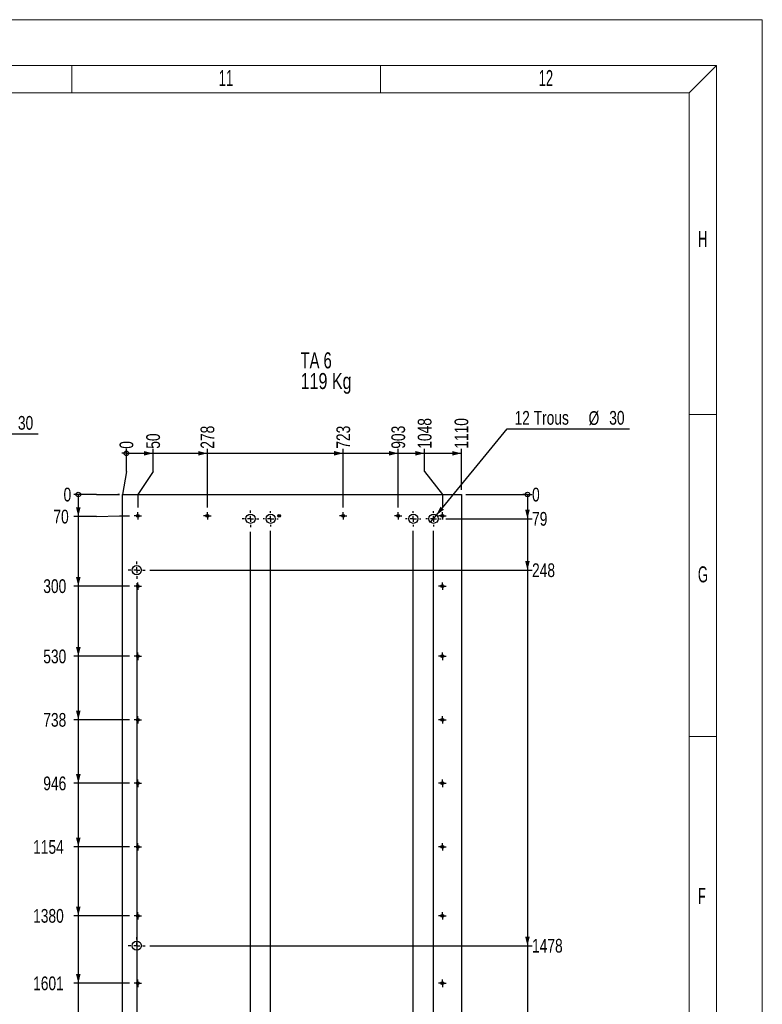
# Model space of a CAD drawing. Header units: millimetres. Extents: x 0 to 841, y 0 to 594.
# Tile 56 of 56: x 679 to 841, y 379 to 594. Entities that reach past the tile are written whole.
import ezdxf

# ---------------------------------------------------------------- set-up
doc = ezdxf.new("R2010")
doc.units = ezdxf.units.MM
doc.linetypes.add('CENTERX2', pattern=[20.32, 12.7, -2.54, 2.54, -2.54])
for name, color, linetype in [('COTES', 1, 'Continuous'), ('NOTES', 6, 'Continuous'), ('TRAIT-MIXTES', 3, 'CENTERX2')]:
    doc.layers.add(name, color=color, linetype=linetype)
doc.layers.add('TRAIT-FORT', color=4, linetype='Continuous', lineweight=25)
doc.styles.add('SLDTEXTSTYLE0', font='TXT', dxfattribs={"width": 0.75})
doc.styles.add('SLDTEXTSTYLE2', font='TXT', dxfattribs={"width": 0.6875})
doc.styles.add('SLDTEXTSTYLE3', font='TXT', dxfattribs={"width": 0.605})
doc.dimstyles.new('SLDDIMSTYLE2', dxfattribs={"dimtxt": 3, "dimasz": 0.333333, "dimexe": 0, "dimexo": 0.0625, "dimgap": 0.75, "dimtad": 0, "dimtih": 1, "dimtoh": 1, "dimdec": 0, "dimlfac": 15, "dimrnd": 1e-09, "dimdsep": 46, "dimtxsty": 'SLDTEXTSTYLE0', "dimblk1": 'ORIGIN', "dimblk2": 'ORIGIN', "dimsah": 1, "dimcen": 0.09, "dimadec": 0, "dimazin": 2, "dimtfac": 1, "dimtdec": 0, "dimtofl": 0, "dimtmove": 0, "dimatfit": 3, "dimldrblk": 'ORIGIN', "dimfxl": 1, "dimfrac": 2, "dimtolj": 1, "dimtzin": 12, "dimarcsym": 0})
doc.dimstyles.new('SLDDIMSTYLE3', dxfattribs={"dimtxt": 3, "dimasz": 2, "dimexe": 0, "dimexo": 0.0625, "dimgap": 0.75, "dimtad": 0, "dimtih": 1, "dimtoh": 1, "dimdec": 0, "dimlfac": 15, "dimrnd": 1e-09, "dimzin": 12, "dimdsep": 46, "dimtxsty": 'SLDTEXTSTYLE0', "dimsah": 1, "dimcen": 0.09, "dimadec": 0, "dimazin": 3, "dimtfac": 1, "dimtdec": 0, "dimtofl": 0, "dimtmove": 0, "dimatfit": 3, "dimfxl": 1, "dimfrac": 2, "dimtolj": 1, "dimtzin": 12, "dimarcsym": 0})
doc.dimstyles.new('SLDDIMSTYLE4', dxfattribs={"dimtxt": 3, "dimasz": 2, "dimexe": 0, "dimexo": 0.0625, "dimgap": 0.75, "dimtad": 0, "dimtih": 1, "dimtoh": 1, "dimdec": 0, "dimlfac": 15, "dimrnd": 1e-09, "dimzin": 12, "dimdsep": 46, "dimtxsty": 'SLDTEXTSTYLE0', "dimblk1": 'NONE', "dimsah": 1, "dimcen": 0, "dimadec": 0, "dimazin": 3, "dimtfac": 1, "dimtdec": 0, "dimtmove": 0, "dimatfit": 3, "dimldrblk": 'NONE', "dimfxl": 1, "dimfrac": 2, "dimtolj": 1, "dimtzin": 12, "dimarcsym": 0})

# ---------------------------------------------------------------- blocks, each defined once
blk = doc.blocks.new('SW_NOTE_1')
at = {"layer": 'NOTES', "color": 0, "char_height": 3.5, "attachment_point": 1}
for s, insert, style in [('TA 6', (0, 4.51), 'SLDTEXTSTYLE2'), ('119 Kg', (0, -0.01), 'SLDTEXTSTYLE0')]:
    blk.add_mtext(s, dxfattribs=dict(at, insert=insert, style=style))
blk = doc.blocks.new('_D_314')
at = {"layer": 'COTES', "color": 1, "transparency": 16777216}
for p, q in [((620.79, 476.24), (658.36, 503.49)), ((658.36, 503.49), (682.85, 503.49)), ((619.17, 475.07), (620.79, 476.24))]:
    blk.add_line(p, q, dxfattribs=at)
blk.add_solid([(620.79, 476.24), (622.71, 477.01), (622.12, 477.82)], dxfattribs=at)
at = {"layer": 'COTES', "color": 1, "transparency": 16777216, "char_height": 3, "attachment_point": 1, "style": 'SLDTEXTSTYLE0'}
for s, insert in [('%%c', (673.9, 507.35)), ('30', (678.42, 507.4)), ('5 Trous', (659.95, 507.4))]:
    blk.add_mtext(s, dxfattribs=dict(at, insert=insert))
blk = doc.blocks.new('_NONE')
blk = doc.blocks.new('_ORIGIN')
at = {"color": 0, "linetype": 'ByBlock', "lineweight": -2}
blk.add_line((0, 0), (-1, 0), dxfattribs=at)
blk.add_circle((0, 0), 0.5, dxfattribs=at)
blk = doc.blocks.new('_D_315')
at = {"layer": 'COTES', "color": 1, "transparency": 16777216}
for q in [(702.11, 500.25), (701.27, 490.25)]:
    blk.add_line((702.11, 495.25), q, dxfattribs=at)
blk.add_blockref('_ORIGIN', (702.11, 499.25), dxfattribs=at)
at = {"layer": 'COTES', "color": 1, "transparency": 16777216, "insert": (700.62, 500.25), "char_height": 3, "attachment_point": 1, "rotation": 90, "style": 'SLDTEXTSTYLE0'}
blk.add_mtext('0', dxfattribs=at)
blk = doc.blocks.new('_D_316')
at = {"layer": 'COTES', "color": 1, "transparency": 16777216}
for p, q in [((702.11, 499.25), (707.94, 499.25)), ((707.94, 495.25), (707.94, 500.25)), ((707.94, 495.25), (704.6, 490.25)), ((704.6, 490.25), (704.6, 487.4))]:
    blk.add_line(p, q, dxfattribs=at)
blk.add_solid([(707.94, 499.25), (705.94, 499.75), (705.94, 498.75)], dxfattribs=at)
at = {"layer": 'COTES', "color": 1, "transparency": 16777216, "insert": (706.45, 500.25), "char_height": 3, "attachment_point": 1, "rotation": 90, "style": 'SLDTEXTSTYLE0'}
blk.add_mtext('50', dxfattribs=at)
blk = doc.blocks.new('_D_317')
at = {"layer": 'COTES', "color": 1, "transparency": 16777216}
for p, q in [((707.94, 499.25), (719.8, 499.25)), ((719.8, 487.4), (719.8, 500.25))]:
    blk.add_line(p, q, dxfattribs=at)
blk.add_solid([(719.8, 499.25), (717.8, 499.75), (717.8, 498.75)], dxfattribs=at)
at = {"layer": 'COTES', "color": 1, "transparency": 16777216, "insert": (718.31, 500.25), "char_height": 3, "attachment_point": 1, "rotation": 90, "style": 'SLDTEXTSTYLE0'}
blk.add_mtext('278', dxfattribs=at)
blk = doc.blocks.new('_D_318')
at = {"layer": 'COTES', "color": 1, "transparency": 16777216}
for p, q in [((719.8, 499.25), (749.47, 499.25)), ((749.47, 487.4), (749.47, 500.25))]:
    blk.add_line(p, q, dxfattribs=at)
blk.add_solid([(749.47, 499.25), (747.47, 499.75), (747.47, 498.75)], dxfattribs=at)
at = {"layer": 'COTES', "color": 1, "transparency": 16777216, "insert": (747.98, 500.25), "char_height": 3, "attachment_point": 1, "rotation": 90, "style": 'SLDTEXTSTYLE0'}
blk.add_mtext('723', dxfattribs=at)
blk = doc.blocks.new('_D_319')
at = {"layer": 'COTES', "color": 1, "transparency": 16777216}
for p, q in [((749.47, 499.25), (761.47, 499.25)), ((761.47, 487.4), (761.47, 500.25))]:
    blk.add_line(p, q, dxfattribs=at)
blk.add_solid([(761.47, 499.25), (759.47, 499.75), (759.47, 498.75)], dxfattribs=at)
at = {"layer": 'COTES', "color": 1, "transparency": 16777216, "insert": (759.98, 500.25), "char_height": 3, "attachment_point": 1, "rotation": 90, "style": 'SLDTEXTSTYLE0'}
blk.add_mtext('903', dxfattribs=at)
blk = doc.blocks.new('_D_320')
at = {"layer": 'COTES', "color": 1, "transparency": 16777216}
for p, q in [((761.47, 499.25), (767.23, 499.25)), ((767.23, 495.25), (767.23, 500.25)), ((767.23, 495.25), (771.13, 490.25)), ((771.13, 490.25), (771.13, 487.4))]:
    blk.add_line(p, q, dxfattribs=at)
blk.add_solid([(767.23, 499.25), (765.23, 499.75), (765.23, 498.75)], dxfattribs=at)
at = {"layer": 'COTES', "color": 1, "transparency": 16777216, "insert": (765.75, 500.25), "char_height": 3, "attachment_point": 1, "rotation": 90, "style": 'SLDTEXTSTYLE0'}
blk.add_mtext('1048', dxfattribs=at)
blk = doc.blocks.new('_D_321')
at = {"layer": 'COTES', "color": 1, "transparency": 16777216}
for p, q in [((767.23, 499.25), (775.27, 499.25)), ((775.27, 491.25), (775.27, 500.25))]:
    blk.add_line(p, q, dxfattribs=at)
blk.add_solid([(775.27, 499.25), (773.27, 499.75), (773.27, 498.75)], dxfattribs=at)
at = {"layer": 'COTES', "color": 1, "transparency": 16777216, "insert": (773.78, 500.25), "char_height": 3, "attachment_point": 1, "rotation": 90, "style": 'SLDTEXTSTYLE0'}
blk.add_mtext('1110', dxfattribs=at)
blk = doc.blocks.new('_D_322')
at = {"layer": 'COTES', "color": 1, "transparency": 16777216}
for p, q in [((695.61, 490.25), (690.61, 490.25)), ((695.61, 490.25), (700.61, 490.25)), ((700.61, 490.25), (700.27, 490.25))]:
    blk.add_line(p, q, dxfattribs=at)
blk.add_blockref('_ORIGIN', (691.61, 490.25), dxfattribs=at)
at = {"layer": 'COTES', "color": 1, "transparency": 16777216, "insert": (688.39, 491.74), "char_height": 3, "attachment_point": 1, "style": 'SLDTEXTSTYLE0'}
blk.add_mtext('0', dxfattribs=at)
blk = doc.blocks.new('_D_323')
at = {"layer": 'COTES', "color": 1, "transparency": 16777216}
for p, q in [((691.61, 490.25), (691.61, 485.44)), ((695.61, 485.44), (690.61, 485.44)), ((695.61, 485.44), (700.61, 485.59)), ((700.61, 485.59), (702.78, 485.59))]:
    blk.add_line(p, q, dxfattribs=at)
blk.add_solid([(691.61, 485.44), (692.11, 487.44), (691.11, 487.44)], dxfattribs=at)
at = {"layer": 'COTES', "color": 1, "transparency": 16777216, "insert": (686.17, 486.93), "char_height": 3, "attachment_point": 1, "style": 'SLDTEXTSTYLE0'}
blk.add_mtext('70', dxfattribs=at)
blk = doc.blocks.new('_D_324')
at = {"layer": 'COTES', "color": 1, "transparency": 16777216}
for p, q in [((691.61, 485.44), (691.61, 470.25)), ((702.78, 470.25), (690.61, 470.25))]:
    blk.add_line(p, q, dxfattribs=at)
blk.add_solid([(691.61, 470.25), (692.11, 472.25), (691.11, 472.25)], dxfattribs=at)
at = {"layer": 'COTES', "color": 1, "transparency": 16777216, "insert": (683.96, 471.74), "char_height": 3, "attachment_point": 1, "style": 'SLDTEXTSTYLE0'}
blk.add_mtext('300', dxfattribs=at)
blk = doc.blocks.new('_D_325')
at = {"layer": 'COTES', "color": 1, "transparency": 16777216}
for p, q in [((691.61, 470.25), (691.61, 454.92)), ((702.78, 454.92), (690.61, 454.92))]:
    blk.add_line(p, q, dxfattribs=at)
blk.add_solid([(691.61, 454.92), (692.11, 456.92), (691.11, 456.92)], dxfattribs=at)
at = {"layer": 'COTES', "color": 1, "transparency": 16777216, "insert": (683.96, 456.4), "char_height": 3, "attachment_point": 1, "style": 'SLDTEXTSTYLE0'}
blk.add_mtext('530', dxfattribs=at)
blk = doc.blocks.new('_D_326')
at = {"layer": 'COTES', "color": 1, "transparency": 16777216}
for p, q in [((691.61, 454.92), (691.61, 441.05)), ((702.78, 441.05), (690.61, 441.05))]:
    blk.add_line(p, q, dxfattribs=at)
blk.add_solid([(691.61, 441.05), (692.11, 443.05), (691.11, 443.05)], dxfattribs=at)
at = {"layer": 'COTES', "color": 1, "transparency": 16777216, "insert": (683.96, 442.54), "char_height": 3, "attachment_point": 1, "style": 'SLDTEXTSTYLE0'}
blk.add_mtext('738', dxfattribs=at)
blk = doc.blocks.new('_D_327')
at = {"layer": 'COTES', "color": 1, "transparency": 16777216}
for p, q in [((691.61, 441.05), (691.61, 427.19)), ((702.78, 427.19), (690.61, 427.19))]:
    blk.add_line(p, q, dxfattribs=at)
blk.add_solid([(691.61, 427.19), (692.11, 429.19), (691.11, 429.19)], dxfattribs=at)
at = {"layer": 'COTES', "color": 1, "transparency": 16777216, "insert": (683.96, 428.67), "char_height": 3, "attachment_point": 1, "style": 'SLDTEXTSTYLE0'}
blk.add_mtext('946', dxfattribs=at)
blk = doc.blocks.new('_D_328')
at = {"layer": 'COTES', "color": 1, "transparency": 16777216}
for p, q in [((691.61, 427.19), (691.61, 413.32)), ((702.78, 413.32), (690.61, 413.32))]:
    blk.add_line(p, q, dxfattribs=at)
blk.add_solid([(691.61, 413.32), (692.11, 415.32), (691.11, 415.32)], dxfattribs=at)
at = {"layer": 'COTES', "color": 1, "transparency": 16777216, "insert": (681.74, 414.8), "char_height": 3, "attachment_point": 1, "style": 'SLDTEXTSTYLE0'}
blk.add_mtext('1154', dxfattribs=at)
blk = doc.blocks.new('_D_329')
at = {"layer": 'COTES', "color": 1, "transparency": 16777216}
for p, q in [((691.61, 413.32), (691.61, 398.25)), ((702.78, 398.25), (690.61, 398.25))]:
    blk.add_line(p, q, dxfattribs=at)
blk.add_solid([(691.61, 398.25), (692.11, 400.25), (691.11, 400.25)], dxfattribs=at)
at = {"layer": 'COTES', "color": 1, "transparency": 16777216, "insert": (681.74, 399.74), "char_height": 3, "attachment_point": 1, "style": 'SLDTEXTSTYLE0'}
blk.add_mtext('1380', dxfattribs=at)
blk = doc.blocks.new('_D_330')
at = {"layer": 'COTES', "color": 1, "transparency": 16777216}
for p, q in [((691.61, 398.25), (691.61, 383.52)), ((702.78, 383.52), (690.61, 383.52))]:
    blk.add_line(p, q, dxfattribs=at)
blk.add_solid([(691.61, 383.52), (692.11, 385.52), (691.11, 385.52)], dxfattribs=at)
at = {"layer": 'COTES', "color": 1, "transparency": 16777216, "insert": (681.74, 385), "char_height": 3, "attachment_point": 1, "style": 'SLDTEXTSTYLE0'}
blk.add_mtext('1601', dxfattribs=at)
blk = doc.blocks.new('_D_331')
at = {"layer": 'COTES', "color": 1, "transparency": 16777216}
for p, q in [((691.61, 383.52), (691.61, 373.59)), ((702.78, 373.59), (690.61, 373.59))]:
    blk.add_line(p, q, dxfattribs=at)
blk.add_solid([(691.61, 373.59), (692.11, 375.59), (691.11, 375.59)], dxfattribs=at)
at = {"layer": 'COTES', "color": 1, "transparency": 16777216, "insert": (681.74, 375.07), "char_height": 3, "attachment_point": 1, "style": 'SLDTEXTSTYLE0'}
blk.add_mtext('1750', dxfattribs=at)
blk = doc.blocks.new('_D_332')
at = {"layer": 'COTES', "color": 1, "transparency": 16777216}
for p, q in [((691.61, 373.59), (691.61, 354.05)), ((702.78, 354.05), (690.61, 354.05))]:
    blk.add_line(p, q, dxfattribs=at)
blk.add_solid([(691.61, 354.05), (692.11, 356.05), (691.11, 356.05)], dxfattribs=at)
at = {"layer": 'COTES', "color": 1, "transparency": 16777216, "insert": (681.74, 355.54), "char_height": 3, "attachment_point": 1, "style": 'SLDTEXTSTYLE0'}
blk.add_mtext('2043', dxfattribs=at)
blk = doc.blocks.new('_D_333')
at = {"layer": 'COTES', "color": 1, "transparency": 16777216}
for p, q in [((691.61, 354.05), (691.61, 339.32)), ((702.78, 339.32), (690.61, 339.32))]:
    blk.add_line(p, q, dxfattribs=at)
blk.add_solid([(691.61, 339.32), (692.11, 341.32), (691.11, 341.32)], dxfattribs=at)
at = {"layer": 'COTES', "color": 1, "transparency": 16777216, "insert": (681.74, 340.8), "char_height": 3, "attachment_point": 1, "style": 'SLDTEXTSTYLE0'}
blk.add_mtext('2264', dxfattribs=at)
blk = doc.blocks.new('_D_334')
at = {"layer": 'COTES', "color": 1, "transparency": 16777216}
for p, q in [((691.61, 339.32), (691.61, 326.25)), ((702.78, 326.25), (690.61, 326.25))]:
    blk.add_line(p, q, dxfattribs=at)
blk.add_solid([(691.61, 326.25), (692.11, 328.25), (691.11, 328.25)], dxfattribs=at)
at = {"layer": 'COTES', "color": 1, "transparency": 16777216, "insert": (681.74, 327.74), "char_height": 3, "attachment_point": 1, "style": 'SLDTEXTSTYLE0'}
blk.add_mtext('2460', dxfattribs=at)
blk = doc.blocks.new('_D_335')
at = {"layer": 'COTES', "color": 1, "transparency": 16777216}
for p, q in [((691.61, 326.25), (691.61, 312.59)), ((702.78, 312.59), (690.61, 312.59))]:
    blk.add_line(p, q, dxfattribs=at)
blk.add_solid([(691.61, 312.59), (692.11, 314.59), (691.11, 314.59)], dxfattribs=at)
at = {"layer": 'COTES', "color": 1, "transparency": 16777216, "insert": (681.74, 314.07), "char_height": 3, "attachment_point": 1, "style": 'SLDTEXTSTYLE0'}
blk.add_mtext('2665', dxfattribs=at)
blk = doc.blocks.new('_D_336')
at = {"layer": 'COTES', "color": 1, "transparency": 16777216}
for p, q in [((691.61, 312.59), (691.61, 299.73)), ((695.61, 299.73), (690.61, 299.73)), ((695.61, 299.73), (700.61, 299.59)), ((700.61, 299.59), (702.78, 299.59))]:
    blk.add_line(p, q, dxfattribs=at)
blk.add_solid([(691.61, 299.73), (692.11, 301.73), (691.11, 301.73)], dxfattribs=at)
at = {"layer": 'COTES', "color": 1, "transparency": 16777216, "insert": (681.74, 301.22), "char_height": 3, "attachment_point": 1, "style": 'SLDTEXTSTYLE0'}
blk.add_mtext('2860', dxfattribs=at)
blk = doc.blocks.new('_D_337')
at = {"layer": 'COTES', "color": 1, "transparency": 16777216}
for p, q in [((691.61, 299.73), (691.61, 294.92)), ((700.27, 294.92), (690.61, 294.92))]:
    blk.add_line(p, q, dxfattribs=at)
blk.add_solid([(691.61, 294.92), (692.11, 296.92), (691.11, 296.92)], dxfattribs=at)
at = {"layer": 'COTES', "color": 1, "transparency": 16777216, "insert": (681.74, 296.4), "char_height": 3, "attachment_point": 1, "style": 'SLDTEXTSTYLE0'}
blk.add_mtext('2930', dxfattribs=at)
blk = doc.blocks.new('_D_338')
at = {"layer": 'COTES', "color": 1, "transparency": 16777216}
blk.add_line((776.27, 490.25), (790.71, 490.25), dxfattribs=at)
blk.add_blockref('_ORIGIN', (789.71, 490.25), dxfattribs=at)
at = {"layer": 'COTES', "color": 1, "transparency": 16777216, "insert": (790.71, 491.74), "char_height": 3, "attachment_point": 1, "style": 'SLDTEXTSTYLE0'}
blk.add_mtext('0', dxfattribs=at)
blk = doc.blocks.new('_D_339')
at = {"layer": 'COTES', "color": 1, "transparency": 16777216}
for p, q in [((789.71, 490.25), (789.71, 484.95)), ((771.85, 484.95), (790.71, 484.95))]:
    blk.add_line(p, q, dxfattribs=at)
blk.add_solid([(789.71, 484.95), (790.21, 486.95), (789.21, 486.95)], dxfattribs=at)
at = {"layer": 'COTES', "color": 1, "transparency": 16777216, "insert": (790.71, 486.44), "char_height": 3, "attachment_point": 1, "style": 'SLDTEXTSTYLE0'}
blk.add_mtext('79', dxfattribs=at)
blk = doc.blocks.new('_D_340')
at = {"layer": 'COTES', "color": 1, "transparency": 16777216}
for p, q in [((789.71, 484.95), (789.71, 473.73)), ((707.24, 473.73), (790.71, 473.73))]:
    blk.add_line(p, q, dxfattribs=at)
blk.add_solid([(789.71, 473.73), (790.21, 475.73), (789.21, 475.73)], dxfattribs=at)
at = {"layer": 'COTES', "color": 1, "transparency": 16777216, "insert": (790.71, 475.22), "char_height": 3, "attachment_point": 1, "style": 'SLDTEXTSTYLE0'}
blk.add_mtext('248', dxfattribs=at)
blk = doc.blocks.new('_D_341')
at = {"layer": 'COTES', "color": 1, "transparency": 16777216}
for p, q in [((789.71, 473.73), (789.71, 391.72)), ((707.24, 391.72), (790.71, 391.72))]:
    blk.add_line(p, q, dxfattribs=at)
blk.add_solid([(789.71, 391.72), (790.21, 393.72), (789.21, 393.72)], dxfattribs=at)
at = {"layer": 'COTES', "color": 1, "transparency": 16777216, "insert": (790.71, 393.21), "char_height": 3, "attachment_point": 1, "style": 'SLDTEXTSTYLE0'}
blk.add_mtext('1478', dxfattribs=at)
blk = doc.blocks.new('_D_342')
at = {"layer": 'COTES', "color": 1, "transparency": 16777216}
for p, q in [((789.71, 391.72), (789.71, 344.31)), ((707.24, 344.31), (790.71, 344.31))]:
    blk.add_line(p, q, dxfattribs=at)
blk.add_solid([(789.71, 344.31), (790.21, 346.31), (789.21, 346.31)], dxfattribs=at)
at = {"layer": 'COTES', "color": 1, "transparency": 16777216, "insert": (790.71, 345.8), "char_height": 3, "attachment_point": 1, "style": 'SLDTEXTSTYLE0'}
blk.add_mtext('2189', dxfattribs=at)
blk = doc.blocks.new('_D_343')
at = {"layer": 'COTES', "color": 1, "transparency": 16777216}
for p, q in [((789.71, 344.31), (789.71, 316.37)), ((707.24, 316.37), (790.71, 316.37))]:
    blk.add_line(p, q, dxfattribs=at)
blk.add_solid([(789.71, 316.37), (790.21, 318.37), (789.21, 318.37)], dxfattribs=at)
at = {"layer": 'COTES', "color": 1, "transparency": 16777216, "insert": (790.71, 317.86), "char_height": 3, "attachment_point": 1, "style": 'SLDTEXTSTYLE0'}
blk.add_mtext('2608', dxfattribs=at)
blk = doc.blocks.new('_D_344')
at = {"layer": 'COTES', "color": 1, "transparency": 16777216}
for p, q in [((789.71, 316.37), (789.71, 299.96)), ((771.85, 299.96), (790.71, 299.96))]:
    blk.add_line(p, q, dxfattribs=at)
blk.add_solid([(789.71, 299.96), (790.21, 301.96), (789.21, 301.96)], dxfattribs=at)
at = {"layer": 'COTES', "color": 1, "transparency": 16777216, "insert": (790.71, 301.44), "char_height": 3, "attachment_point": 1, "style": 'SLDTEXTSTYLE0'}
blk.add_mtext('2854', dxfattribs=at)
blk = doc.blocks.new('_D_345')
at = {"layer": 'COTES', "color": 1, "transparency": 16777216}
for p, q in [((789.71, 299.96), (789.71, 294.92)), ((776.27, 294.92), (790.71, 294.92))]:
    blk.add_line(p, q, dxfattribs=at)
blk.add_solid([(789.71, 294.92), (790.21, 296.92), (789.21, 296.92)], dxfattribs=at)
at = {"layer": 'COTES', "color": 1, "transparency": 16777216, "insert": (790.71, 296.4), "char_height": 3, "attachment_point": 1, "style": 'SLDTEXTSTYLE0'}
blk.add_mtext('2930', dxfattribs=at)
blk = doc.blocks.new('_D_347')
at = {"layer": 'COTES', "color": 1, "transparency": 16777216}
for p, q in [((704.38, 470.87), (704.38, 281.85)), ((701.27, 282.85), (704.38, 282.85))]:
    blk.add_line(p, q, dxfattribs=at)
blk.add_solid([(704.38, 282.85), (702.38, 283.35), (702.38, 282.35)], dxfattribs=at)
at = {"layer": 'COTES', "color": 1, "transparency": 16777216, "insert": (702.89, 275.2), "char_height": 3, "attachment_point": 1, "rotation": 90, "style": 'SLDTEXTSTYLE0'}
blk.add_mtext('167', dxfattribs=at)
blk = doc.blocks.new('_D_348')
at = {"layer": 'COTES', "color": 1, "transparency": 16777216}
for p, q in [((729.22, 291.85), (729.22, 482.12)), ((729.01, 286.85), (729.22, 291.85)), ((729.01, 286.85), (729.01, 281.85)), ((704.38, 282.85), (729.01, 282.85))]:
    blk.add_line(p, q, dxfattribs=at)
blk.add_solid([(729.01, 282.85), (727.01, 283.35), (727.01, 282.35)], dxfattribs=at)
at = {"layer": 'COTES', "color": 1, "transparency": 16777216, "insert": (727.53, 275.2), "char_height": 3, "attachment_point": 1, "rotation": 90, "style": 'SLDTEXTSTYLE0'}
blk.add_mtext('539', dxfattribs=at)
blk = doc.blocks.new('_D_349')
at = {"layer": 'COTES', "color": 1, "transparency": 16777216}
for p, q in [((733.62, 291.85), (733.62, 482.29)), ((733.82, 286.85), (733.62, 291.85)), ((733.82, 286.85), (733.82, 281.85)), ((729.01, 282.85), (733.82, 282.85))]:
    blk.add_line(p, q, dxfattribs=at)
blk.add_solid([(733.82, 282.85), (731.82, 283.35), (731.82, 282.35)], dxfattribs=at)
at = {"layer": 'COTES', "color": 1, "transparency": 16777216, "insert": (732.34, 275.2), "char_height": 3, "attachment_point": 1, "rotation": 90, "style": 'SLDTEXTSTYLE0'}
blk.add_mtext('485', dxfattribs=at)
blk = doc.blocks.new('_D_350')
at = {"layer": 'COTES', "color": 1, "transparency": 16777216}
for p, q in [((764.78, 291.85), (764.78, 482.29)), ((764.57, 286.85), (764.78, 291.85)), ((764.57, 286.85), (764.57, 281.85)), ((733.82, 282.85), (764.57, 282.85))]:
    blk.add_line(p, q, dxfattribs=at)
blk.add_solid([(764.57, 282.85), (762.57, 283.35), (762.57, 282.35)], dxfattribs=at)
at = {"layer": 'COTES', "color": 1, "transparency": 16777216, "insert": (763.09, 275.2), "char_height": 3, "attachment_point": 1, "rotation": 90, "style": 'SLDTEXTSTYLE0'}
blk.add_mtext('953', dxfattribs=at)
blk = doc.blocks.new('_D_351')
at = {"layer": 'COTES', "color": 1, "transparency": 16777216}
for p, q in [((769.18, 291.85), (769.18, 482.29)), ((769.38, 286.85), (769.18, 291.85)), ((769.38, 286.85), (769.38, 281.85)), ((764.57, 282.85), (769.38, 282.85))]:
    blk.add_line(p, q, dxfattribs=at)
blk.add_solid([(769.38, 282.85), (767.38, 283.35), (767.38, 282.35)], dxfattribs=at)
at = {"layer": 'COTES', "color": 1, "transparency": 16777216, "insert": (767.9, 272.98), "char_height": 3, "attachment_point": 1, "rotation": 90, "style": 'SLDTEXTSTYLE0'}
blk.add_mtext('1019', dxfattribs=at)
blk = doc.blocks.new('_D_353')
at = {"layer": 'COTES', "color": 1, "transparency": 16777216}
for p, q in [((769.81, 485.73), (785.3, 504.59)), ((785.3, 504.59), (812.01, 504.59)), ((768.55, 484.18), (769.81, 485.73))]:
    blk.add_line(p, q, dxfattribs=at)
blk.add_solid([(769.81, 485.73), (771.47, 486.96), (770.7, 487.59)], dxfattribs=at)
at = {"layer": 'COTES', "color": 1, "transparency": 16777216, "char_height": 3, "attachment_point": 1, "style": 'SLDTEXTSTYLE0'}
for s, insert in [('12 Trous', (786.88, 508.5)), ('%%c', (803.05, 508.45)), ('30', (807.57, 508.5))]:
    blk.add_mtext(s, dxfattribs=dict(at, insert=insert))
blk = doc.blocks.new('SW_CENTERMARKSYMBOL_238')
at = {"layer": 'TRAIT-MIXTES', "color": 0}
for p, q in [((-0.67, 0), (-0.82, 0)), ((0, 0), (-0.67, 0)), ((0, 0.67), (0, 0.82)), ((0, 0), (0, 0.67)), ((0, 0), (0, -0.67)), ((0, 0), (0.67, 0)), ((0.67, 0), (0.82, 0)), ((0, -0.67), (0, -0.82))]:
    blk.add_line(p, q, dxfattribs=at)
blk = doc.blocks.new('SW_CENTERMARKSYMBOL_239')
at = {"layer": 'TRAIT-MIXTES', "color": 0}
for p, q in [((-0.67, 0), (-0.82, 0)), ((0, 0), (-0.67, 0)), ((0, 0.67), (0, 0.82)), ((0, 0), (0, 0.67)), ((0, 0), (0, -0.67)), ((0, 0), (0.67, 0)), ((0.67, 0), (0.82, 0)), ((0, -0.67), (0, -0.82))]:
    blk.add_line(p, q, dxfattribs=at)
blk = doc.blocks.new('SW_CENTERMARKSYMBOL_240')
at = {"layer": 'TRAIT-MIXTES', "color": 0}
for p, q in [((-0.67, 0), (-0.82, 0)), ((0, 0), (-0.67, 0)), ((0, 0.67), (0, 0.82)), ((0, 0), (0, 0.67)), ((0, 0), (0, -0.67)), ((0, 0), (0.67, 0)), ((0.67, 0), (0.82, 0)), ((0, -0.67), (0, -0.82))]:
    blk.add_line(p, q, dxfattribs=at)
blk = doc.blocks.new('SW_CENTERMARKSYMBOL_241')
at = {"layer": 'TRAIT-MIXTES', "color": 0}
for p, q in [((-0.67, 0), (-0.82, 0)), ((0, 0), (-0.67, 0)), ((0, 0.67), (0, 0.82)), ((0, 0), (0, 0.67)), ((0, 0), (0, -0.67)), ((0, 0), (0.67, 0)), ((0.67, 0), (0.82, 0)), ((0, -0.67), (0, -0.82))]:
    blk.add_line(p, q, dxfattribs=at)
blk = doc.blocks.new('SW_CENTERMARKSYMBOL_242')
at = {"layer": 'TRAIT-MIXTES', "color": 0}
for p, q in [((-0.67, 0), (-0.82, 0)), ((0, 0), (-0.67, 0)), ((0, 0.67), (0, 0.82)), ((0, 0), (0, 0.67)), ((0, 0), (0, -0.67)), ((0, 0), (0.67, 0)), ((0.67, 0), (0.82, 0)), ((0, -0.67), (0, -0.82))]:
    blk.add_line(p, q, dxfattribs=at)
blk = doc.blocks.new('SW_CENTERMARKSYMBOL_243')
at = {"layer": 'TRAIT-MIXTES', "color": 0}
for p, q in [((-0.67, 0), (-0.82, 0)), ((0, 0), (-0.67, 0)), ((0, 0.67), (0, 0.82)), ((0, 0), (0, 0.67)), ((0, 0), (0, -0.67)), ((0, 0), (0.67, 0)), ((0.67, 0), (0.82, 0)), ((0, -0.67), (0, -0.82))]:
    blk.add_line(p, q, dxfattribs=at)
blk = doc.blocks.new('SW_CENTERMARKSYMBOL_244')
at = {"layer": 'TRAIT-MIXTES', "color": 0}
for p, q in [((-0.67, 0), (-0.82, 0)), ((0, 0), (-0.67, 0)), ((0, 0.67), (0, 0.82)), ((0, 0), (0, 0.67)), ((0, 0), (0, -0.67)), ((0, 0), (0.67, 0)), ((0.67, 0), (0.82, 0)), ((0, -0.67), (0, -0.82))]:
    blk.add_line(p, q, dxfattribs=at)
blk = doc.blocks.new('SW_CENTERMARKSYMBOL_245')
at = {"layer": 'TRAIT-MIXTES', "color": 0}
for p, q in [((-0.67, 0), (-0.82, 0)), ((0, 0), (-0.67, 0)), ((0, 0.67), (0, 0.82)), ((0, 0), (0, 0.67)), ((0, 0), (0, -0.67)), ((0, 0), (0.67, 0)), ((0.67, 0), (0.82, 0)), ((0, -0.67), (0, -0.82))]:
    blk.add_line(p, q, dxfattribs=at)
blk = doc.blocks.new('SW_CENTERMARKSYMBOL_246')
at = {"layer": 'TRAIT-MIXTES', "color": 0}
for p, q in [((-0.67, 0), (-0.82, 0)), ((0, 0), (-0.67, 0)), ((0, 0.67), (0, 0.82)), ((0, 0), (0, 0.67)), ((0, 0), (0, -0.67)), ((0, 0), (0.67, 0)), ((0.67, 0), (0.82, 0)), ((0, -0.67), (0, -0.82))]:
    blk.add_line(p, q, dxfattribs=at)
blk = doc.blocks.new('SW_CENTERMARKSYMBOL_247')
at = {"layer": 'TRAIT-MIXTES', "color": 0}
for p, q in [((-0.67, 0), (-0.82, 0)), ((0, 0), (-0.67, 0)), ((0, 0.67), (0, 0.82)), ((0, 0), (0, 0.67)), ((0, 0), (0, -0.67)), ((0, 0), (0.67, 0)), ((0.67, 0), (0.82, 0)), ((0, -0.67), (0, -0.82))]:
    blk.add_line(p, q, dxfattribs=at)
blk = doc.blocks.new('SW_CENTERMARKSYMBOL_248')
at = {"layer": 'TRAIT-MIXTES', "color": 0}
for p, q in [((-0.67, 0), (-0.82, 0)), ((0, 0), (-0.67, 0)), ((0, 0.67), (0, 0.82)), ((0, 0), (0, 0.67)), ((0, 0), (0, -0.67)), ((0, 0), (0.67, 0)), ((0.67, 0), (0.82, 0)), ((0, -0.67), (0, -0.82))]:
    blk.add_line(p, q, dxfattribs=at)
blk = doc.blocks.new('SW_CENTERMARKSYMBOL_249')
at = {"layer": 'TRAIT-MIXTES', "color": 0}
for p, q in [((-0.67, 0), (-0.82, 0)), ((0, 0), (-0.67, 0)), ((0, 0.67), (0, 0.82)), ((0, 0), (0, 0.67)), ((0, 0), (0, -0.67)), ((0, 0), (0.67, 0)), ((0.67, 0), (0.82, 0)), ((0, -0.67), (0, -0.82))]:
    blk.add_line(p, q, dxfattribs=at)
blk = doc.blocks.new('SW_CENTERMARKSYMBOL_250')
at = {"layer": 'TRAIT-MIXTES', "color": 0}
for p, q in [((-0.67, 0), (-0.82, 0)), ((0, 0), (-0.67, 0)), ((0, 0.67), (0, 0.82)), ((0, 0), (0, 0.67)), ((0, 0), (0, -0.67)), ((0, 0), (0.67, 0)), ((0.67, 0), (0.82, 0)), ((0, -0.67), (0, -0.82))]:
    blk.add_line(p, q, dxfattribs=at)
blk = doc.blocks.new('SW_CENTERMARKSYMBOL_251')
at = {"layer": 'TRAIT-MIXTES', "color": 0}
for p, q in [((-0.67, 0), (-0.82, 0)), ((0, 0), (-0.67, 0)), ((0, 0.67), (0, 0.82)), ((0, 0), (0, 0.67)), ((0, 0), (0, -0.67)), ((0, 0), (0.67, 0)), ((0.67, 0), (0.82, 0)), ((0, -0.67), (0, -0.82))]:
    blk.add_line(p, q, dxfattribs=at)
blk = doc.blocks.new('SW_CENTERMARKSYMBOL_263')
at = {"layer": 'TRAIT-MIXTES', "color": 0}
for p, q in [((-0.67, 0), (-0.82, 0)), ((0, 0), (-0.67, 0)), ((0, 0.67), (0, 0.82)), ((0, 0), (0, 0.67)), ((0, 0), (0, -0.67)), ((0, 0), (0.67, 0)), ((0.67, 0), (0.82, 0)), ((0, -0.67), (0, -0.82))]:
    blk.add_line(p, q, dxfattribs=at)
blk = doc.blocks.new('SW_CENTERMARKSYMBOL_264')
at = {"layer": 'TRAIT-MIXTES', "color": 0}
for p, q in [((-0.67, 0), (-0.82, 0)), ((0, 0), (-0.67, 0)), ((0, 0.67), (0, 0.82)), ((0, 0), (0, 0.67)), ((0, 0), (0, -0.67)), ((0, 0), (0.67, 0)), ((0.67, 0), (0.82, 0)), ((0, -0.67), (0, -0.82))]:
    blk.add_line(p, q, dxfattribs=at)
blk = doc.blocks.new('SW_CENTERMARKSYMBOL_265')
at = {"layer": 'TRAIT-MIXTES', "color": 0}
for p, q in [((-0.67, 0), (-0.82, 0)), ((0, 0), (-0.67, 0)), ((0, 0.67), (0, 0.82)), ((0, 0), (0, 0.67)), ((0, 0), (0, -0.67)), ((0, 0), (0.67, 0)), ((0.67, 0), (0.82, 0)), ((0, -0.67), (0, -0.82))]:
    blk.add_line(p, q, dxfattribs=at)
blk = doc.blocks.new('SW_CENTERMARKSYMBOL_266')
at = {"layer": 'TRAIT-MIXTES', "color": 0}
for p, q in [((-0.67, 0), (-0.82, 0)), ((0, 0), (-0.67, 0)), ((0, 0.67), (0, 0.82)), ((0, 0), (0, 0.67)), ((0, 0), (0, -0.67)), ((0, 0), (0.67, 0)), ((0.67, 0), (0.82, 0)), ((0, -0.67), (0, -0.82))]:
    blk.add_line(p, q, dxfattribs=at)
blk = doc.blocks.new('SW_CENTERMARKSYMBOL_267')
at = {"layer": 'TRAIT-MIXTES', "color": 0}
for p, q in [((-0.67, 0), (-0.82, 0)), ((0, 0), (-0.67, 0)), ((0, 0.67), (0, 0.82)), ((0, 0), (0, 0.67)), ((0, 0), (0, -0.67)), ((0, 0), (0.67, 0)), ((0.67, 0), (0.82, 0)), ((0, -0.67), (0, -0.82))]:
    blk.add_line(p, q, dxfattribs=at)
blk = doc.blocks.new('SW_CENTERMARKSYMBOL_268')
at = {"layer": 'TRAIT-MIXTES', "color": 0}
for p, q in [((-1.33, 0), (-1.87, 0)), ((0, 0), (-0.67, 0)), ((0, 1.33), (0, 1.87)), ((0, 0), (0, 0.67)), ((0, 0), (0, -0.67)), ((0, 0), (0.67, 0)), ((1.33, 0), (1.87, 0)), ((0, -1.33), (0, -1.87))]:
    blk.add_line(p, q, dxfattribs=at)
blk = doc.blocks.new('SW_CENTERMARKSYMBOL_269')
at = {"layer": 'TRAIT-MIXTES', "color": 0}
for p, q in [((-1.33, 0), (-1.83, 0)), ((0, 0), (-0.67, 0)), ((0, 1.33), (0, 1.83)), ((0, 0), (0, 0.67)), ((0, 0), (0, -0.67)), ((0, 0), (0.67, 0)), ((1.33, 0), (1.83, 0)), ((0, -1.33), (0, -1.83))]:
    blk.add_line(p, q, dxfattribs=at)
blk = doc.blocks.new('SW_CENTERMARKSYMBOL_270')
at = {"layer": 'TRAIT-MIXTES', "color": 0}
for p, q in [((-1.33, 0), (-1.67, 0)), ((0, 0), (-0.67, 0)), ((0, 1.33), (0, 1.67)), ((0, 0), (0, 0.67)), ((0, 0), (0, -0.67)), ((0, 0), (0.67, 0)), ((1.33, 0), (1.67, 0)), ((0, -1.33), (0, -1.67))]:
    blk.add_line(p, q, dxfattribs=at)
blk = doc.blocks.new('SW_CENTERMARKSYMBOL_271')
at = {"layer": 'TRAIT-MIXTES', "color": 0}
for p, q in [((-1.33, 0), (-1.67, 0)), ((0, 0), (-0.67, 0)), ((0, 1.33), (0, 1.67)), ((0, 0), (0, 0.67)), ((0, 0), (0, -0.67)), ((0, 0), (0.67, 0)), ((1.33, 0), (1.67, 0)), ((0, -1.33), (0, -1.67))]:
    blk.add_line(p, q, dxfattribs=at)
blk = doc.blocks.new('SW_CENTERMARKSYMBOL_272')
at = {"layer": 'TRAIT-MIXTES', "color": 0}
for p, q in [((-1.33, 0), (-1.67, 0)), ((0, 0), (-0.67, 0)), ((0, 1.33), (0, 1.67)), ((0, 0), (0, 0.67)), ((0, 0), (0, -0.67)), ((0, 0), (0.67, 0)), ((1.33, 0), (1.67, 0)), ((0, -1.33), (0, -1.67))]:
    blk.add_line(p, q, dxfattribs=at)
blk = doc.blocks.new('SW_CENTERMARKSYMBOL_273')
at = {"layer": 'TRAIT-MIXTES', "color": 0}
for p, q in [((-1.33, 0), (-1.87, 0)), ((0, 0), (-0.67, 0)), ((0, 1.33), (0, 1.87)), ((0, 0), (0, 0.67)), ((0, 0), (0, -0.67)), ((0, 0), (0.67, 0)), ((1.33, 0), (1.87, 0)), ((0, -1.33), (0, -1.87))]:
    blk.add_line(p, q, dxfattribs=at)

msp = doc.modelspace()

# ---------------------------------------------------------------- linework, layer by layer
at = {"color": 7, "linetype": 'Continuous', "lineweight": 18}
for p, q in [((841.00104, 593.94307), (0.00104, 593.94307)), ((841.00104, -0.05693), (841.00104, 593.94307)), ((831.00104, 583.94307), (10.00104, 583.94307)), ((690.16804, 577.94307), (690.16804, 583.94307)), ((757.58474, 577.94307), (757.58474, 583.94307)), ((825.00104, 577.94307), (831.00104, 583.94307)), ((831.00104, 9.94307), (831.00104, 583.94307)), ((16.00104, 577.94307), (825.00104, 577.94307)), ((825.00104, 15.94307), (825.00104, 577.94307)), ((831.00104, 507.69307), (825.00104, 507.69307)), ((831.00104, 437.44307), (825.00104, 437.44307))]:
    msp.add_line(p, q, dxfattribs=at)
at = {"layer": 'TRAIT-FORT', "color": 4, "linetype": 'Continuous', "lineweight": 25}
for p, q in [((701.26733, 490.25232), (775.266, 490.25232)), ((701.26733, 294.91898), (701.26733, 490.25232)), ((775.266, 490.25232), (775.266, 294.91898))]:
    msp.add_line(p, q, dxfattribs=at)
for centre, radius in [((729.21732, 484.95411), 1), ((733.61999, 484.95411), 1), ((764.77731, 484.95411), 1), ((769.17998, 484.95411), 1), ((704.59933, 485.58565), 0.31333), ((704.59933, 485.58565), 0.15), ((719.79933, 485.58565), 0.31333), ((719.79933, 485.58565), 0.15), ((735.466, 485.58565), 0.31333), ((735.466, 485.58565), 0.15), ((749.466, 485.58565), 0.31333), ((749.466, 485.58565), 0.15), ((761.466, 485.58565), 0.31333), ((761.466, 485.58565), 0.15), ((771.13266, 485.58565), 0.31333), ((771.13266, 485.58565), 0.15), ((704.37765, 473.73494), 1), ((704.59933, 470.25232), 0.31333), ((704.59933, 470.25232), 0.15), ((771.13266, 470.25232), 0.31333), ((771.13266, 470.25232), 0.15), ((704.59933, 454.91898), 0.31333), ((704.59933, 454.91898), 0.15), ((771.13266, 454.91898), 0.31333), ((771.13266, 454.91898), 0.15), ((704.59933, 441.05232), 0.31333), ((704.59933, 441.05232), 0.15), ((771.13266, 441.05232), 0.31333), ((771.13266, 441.05232), 0.15), ((704.59933, 427.18565), 0.31333), ((704.59933, 427.18565), 0.15), ((771.13266, 427.18565), 0.31333), ((771.13266, 427.18565), 0.15), ((704.59933, 413.31898), 0.31333), ((704.59933, 413.31898), 0.15), ((771.13266, 413.31898), 0.31333), ((771.13266, 413.31898), 0.15), ((704.59933, 398.25232), 0.31333), ((704.59933, 398.25232), 0.15), ((771.13266, 398.25232), 0.31333), ((771.13266, 398.25232), 0.15), ((704.37765, 391.72085), 1), ((704.59933, 383.51898), 0.31333), ((704.59933, 383.51898), 0.15), ((771.13266, 383.51898), 0.31333), ((771.13266, 383.51898), 0.15)]:
    msp.add_circle(centre, radius, dxfattribs=at)

# ---------------------------------------------------------------- block references
at = {"layer": 'NOTES', "color": 211}
msp.add_blockref('SW_NOTE_1', (740.16739, 516.79289), dxfattribs=at)
at = {"layer": 'TRAIT-MIXTES', "color": 3}
for name, p in [('SW_CENTERMARKSYMBOL_267', (704.59933, 485.58565)), ('SW_CENTERMARKSYMBOL_265', (719.79933, 485.58565)), ('SW_CENTERMARKSYMBOL_269', (729.21732, 484.95411)), ('SW_CENTERMARKSYMBOL_270', (733.61999, 484.95411)), ('SW_CENTERMARKSYMBOL_264', (749.466, 485.58565)), ('SW_CENTERMARKSYMBOL_263', (761.466, 485.58565)), ('SW_CENTERMARKSYMBOL_271', (764.77731, 484.95411)), ('SW_CENTERMARKSYMBOL_272', (769.17998, 484.95411)), ('SW_CENTERMARKSYMBOL_266', (771.13266, 485.58565)), ('SW_CENTERMARKSYMBOL_268', (704.37765, 473.73494)), ('SW_CENTERMARKSYMBOL_251', (704.59933, 470.25232)), ('SW_CENTERMARKSYMBOL_250', (771.13266, 470.25232)), ('SW_CENTERMARKSYMBOL_249', (704.59933, 454.91898)), ('SW_CENTERMARKSYMBOL_248', (771.13266, 454.91898)), ('SW_CENTERMARKSYMBOL_243', (704.59933, 441.05232)), ('SW_CENTERMARKSYMBOL_242', (771.13266, 441.05232)), ('SW_CENTERMARKSYMBOL_244', (704.59933, 427.18565)), ('SW_CENTERMARKSYMBOL_241', (771.13266, 427.18565)), ('SW_CENTERMARKSYMBOL_245', (704.59933, 413.31898)), ('SW_CENTERMARKSYMBOL_240', (771.13266, 413.31898)), ('SW_CENTERMARKSYMBOL_246', (704.59933, 398.25232)), ('SW_CENTERMARKSYMBOL_239', (771.13266, 398.25232)), ('SW_CENTERMARKSYMBOL_273', (704.37765, 391.72085)), ('SW_CENTERMARKSYMBOL_247', (704.59933, 383.51898)), ('SW_CENTERMARKSYMBOL_238', (771.13266, 383.51898))]:
    msp.add_blockref(name, p, dxfattribs=at)

# ---------------------------------------------------------------- texts
at = {"layer": 'NOTES', "color": 211, "char_height": 3.5, "attachment_point": 1, "style": 'SLDTEXTSTYLE3'}
for s, insert in [('11', (722.27639, 582.9437)), ('12', (792.15956, 582.9437)), ('H', (826.93437, 547.8187)), ('G', (826.93437, 474.5687)), ('F', (826.93437, 404.3187))]:
    msp.add_mtext(s, dxfattribs=dict(at, insert=insert))

# ---------------------------------------------------------------- dimensions: what is measured, and where the dimension line sits
at = {"layer": 'COTES', "color": 1}
for p1, p2, text, picture, middle in [((619.17487, 475.06764), (620.79388, 476.24187), '5 Trous <>', '_D_314', (671.40062, 505.92679)), ((768.5455, 484.18118), (769.81447, 485.72704), '12 Trous <>', '_D_353', (799.44499, 507.02545))]:
    dim = msp.add_diameter_dim_2p(p1=p1, p2=p2, text=text, dimstyle='SLDDIMSTYLE4', dxfattribs=at)
    dim.commit()
    dim.dimension.update_dxf_attribs({"geometry": picture, "text_midpoint": middle, "dimtype": 163})
for feature_location, offset, dtype, origin, dimstyle, picture, middle in [((771.13266, 486.40232), (-3.90009, 13.85), 1, (701.26733, 490.25232), 'SLDDIMSTYLE3', '_D_320', (767.23257, 504.68565)), ((775.266, 490.25232), (0, 10), 1, (701.26733, 490.25232), 'SLDDIMSTYLE3', '_D_321', (775.266, 504.68565)), ((719.79933, 486.40232), (0, 13.85), 1, (701.26733, 490.25232), 'SLDDIMSTYLE3', '_D_317', (719.79933, 503.57732)), ((749.466, 486.40232), (0, 13.85), 1, (701.26733, 490.25232), 'SLDDIMSTYLE3', '_D_318', (749.466, 503.57732)), ((761.466, 486.40232), (0, 13.85), 1, (701.26733, 490.25232), 'SLDDIMSTYLE3', '_D_319', (761.466, 503.57732)), ((704.59933, 486.40232), (3.33679, 13.85), 1, (701.26733, 490.25232), 'SLDDIMSTYLE3', '_D_316', (707.93612, 502.46898)), ((701.2673302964, 490.2523151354), (0.843285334, 10), 1, (701.2673302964, 490.2523151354), 'SLDDIMSTYLE2', '_D_315', (702.1106156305, 501.3606484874)), ((703.78266, 413.31898), (-13.17706, 0), 0, (701.26733, 490.25232), 'SLDDIMSTYLE3', '_D_328', (686.17227, 413.31898)), ((703.78266, 398.25232), (-13.17706, 0), 0, (701.26733, 490.25232), 'SLDDIMSTYLE3', '_D_329', (686.17227, 398.25232)), ((703.78266, 383.51898), (-13.17706, 0), 0, (701.26733, 490.25232), 'SLDDIMSTYLE3', '_D_330', (686.17227, 383.51898)), ((703.78266, 373.58565), (-13.17706, 0), 0, (701.26733, 490.25232), 'SLDDIMSTYLE3', '_D_331', (686.17227, 373.58565)), ((703.78266, 354.05232), (-13.17706, 0), 0, (701.26733, 490.25232), 'SLDDIMSTYLE3', '_D_332', (686.17227, 354.05232)), ((703.78266, 339.31898), (-13.17706, 0), 0, (701.26733, 490.25232), 'SLDDIMSTYLE3', '_D_333', (686.17227, 339.31898)), ((703.78266, 326.25232), (-13.17706, 0), 0, (701.26733, 490.25232), 'SLDDIMSTYLE3', '_D_334', (686.17227, 326.25232)), ((703.78266, 312.58565), (-13.17706, 0), 0, (701.26733, 490.25232), 'SLDDIMSTYLE3', '_D_335', (686.17227, 312.58565)), ((703.78266, 299.58565), (-13.17706, 0.14346), 0, (701.26733, 490.25232), 'SLDDIMSTYLE3', '_D_336', (686.17227, 299.72911)), ((701.26733, 294.91898), (-10.66173, 0), 0, (701.26733, 490.25232), 'SLDDIMSTYLE3', '_D_337', (686.17227, 294.91898)), ((703.78266, 470.25232), (-13.17706, 0), 0, (701.26733, 490.25232), 'SLDDIMSTYLE3', '_D_324', (687.2806, 470.25232)), ((703.78266, 454.91898), (-13.17706, 0), 0, (701.26733, 490.25232), 'SLDDIMSTYLE3', '_D_325', (687.2806, 454.91898)), ((703.78266, 441.05232), (-13.17706, 0), 0, (701.26733, 490.25232), 'SLDDIMSTYLE3', '_D_326', (687.2806, 441.05232)), ((703.78266, 427.18565), (-13.17706, 0), 0, (701.26733, 490.25232), 'SLDDIMSTYLE3', '_D_327', (687.2806, 427.18565)), ((703.78266, 485.58565), (-13.17706, -0.14346), 0, (701.26733, 490.25232), 'SLDDIMSTYLE3', '_D_323', (688.38893, 485.44219)), ((701.2673302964, 490.2523151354), (-10.6617288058, 0), 0, (701.2673302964, 490.2523151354), 'SLDDIMSTYLE2', '_D_322', (689.4972681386, 490.2523151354)), ((706.24432, 473.73494), (84.46538, 0), 0, (775.266, 490.25232), 'SLDDIMSTYLE3', '_D_340', (794.0347, 473.73494)), ((706.24432, 391.72085), (84.46538, 0), 0, (775.266, 490.25232), 'SLDDIMSTYLE3', '_D_341', (795.14303, 391.72085)), ((706.24432, 344.30908), (84.46538, 0), 0, (775.266, 490.25232), 'SLDDIMSTYLE3', '_D_342', (795.14303, 344.30908)), ((706.24432, 316.36999), (84.46538, 0), 0, (775.266, 490.25232), 'SLDDIMSTYLE3', '_D_343', (795.14303, 316.36999)), ((770.84665, 484.95411), (19.86305, 0), 0, (775.266, 490.25232), 'SLDDIMSTYLE3', '_D_339', (792.92636, 484.95411)), ((770.84665, 299.95749), (19.86305, 0), 0, (775.266, 490.25232), 'SLDDIMSTYLE3', '_D_344', (795.14303, 299.95749)), ((775.2659969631, 490.2523151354), (15.4437010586, 0), 0, (775.2659969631, 490.2523151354), 'SLDDIMSTYLE2', '_D_338', (791.8180313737, 490.2523151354)), ((775.266, 294.91898), (15.4437, 0), 0, (775.266, 490.25232), 'SLDDIMSTYLE3', '_D_345', (795.14303, 294.91898)), ((733.61999, 483.28744), (0.20372, -201.43916), 1, (701.26733, 294.91898), 'SLDDIMSTYLE3', '_D_349', (733.82372, 278.52328)), ((764.77731, 483.28744), (-0.20372, -201.43916), 1, (701.26733, 294.91898), 'SLDDIMSTYLE3', '_D_350', (764.57358, 278.52328)), ((769.17998, 483.28744), (0.20372, -201.43916), 1, (701.26733, 294.91898), 'SLDDIMSTYLE3', '_D_351', (769.38371, 277.41495)), ((729.21732, 483.12078), (-0.20372, -201.27249), 1, (701.26733, 294.91898), 'SLDDIMSTYLE3', '_D_348', (729.01359, 278.52328)), ((704.37765, 471.86828), (0, -190.02), 1, (701.26733, 294.91898), 'SLDDIMSTYLE3', '_D_347', (704.37765, 278.52328))]:
    dim = msp.add_ordinate_dim(feature_location=feature_location, offset=offset, dtype=dtype, origin=origin, dimstyle=dimstyle, dxfattribs=at)
    dim.commit()
    dim.dimension.update_dxf_attribs({"geometry": picture, "text_midpoint": middle})

doc.saveas('drawing.dxf')
